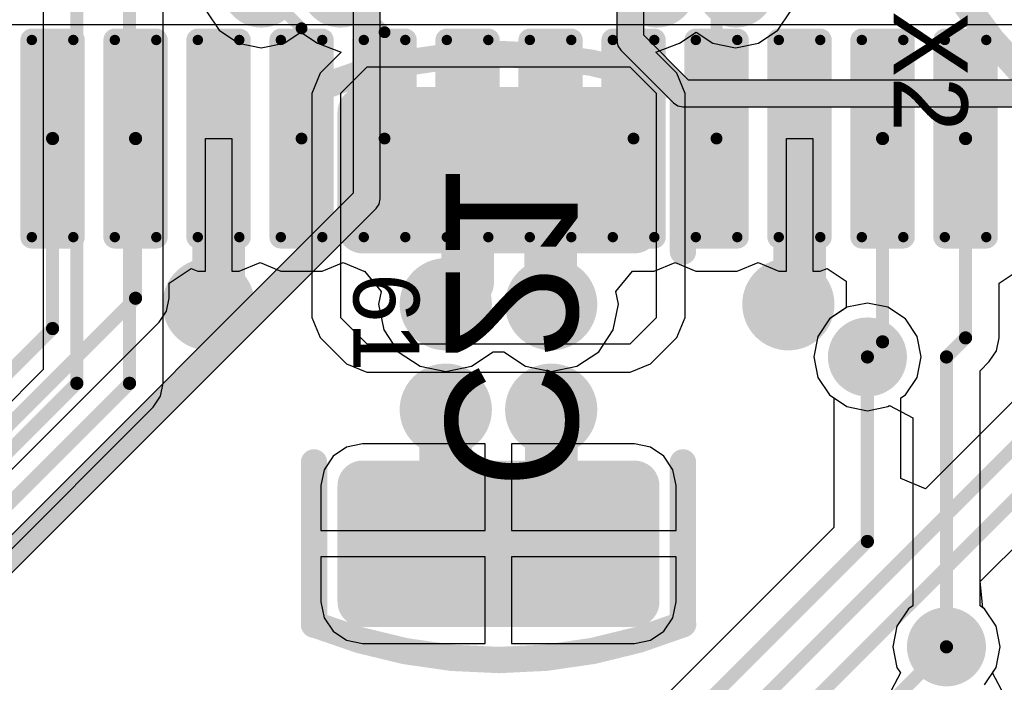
# Model space of a CAD drawing. Header units: millimetres. Extents: x 1.4 to 10.4, y 0 to 10.9.
# Tile 146 of 177: x 7.688 to 8.062, y 4.582 to 4.833. Entities that reach past the tile are written whole.
import ezdxf

# ---------------------------------------------------------------- set-up
doc = ezdxf.new("R2010")
doc.units = ezdxf.units.MM
doc.header["$MEASUREMENT"] = 0
for name, color, linetype in [('BottomLayer', 5, 'Continuous'), ('BottomOverlay', 54, 'Continuous'), ('BottomPaste', 16, 'Continuous'), ('BottomSolder', 6, 'Continuous'), ('DrillDrawing', 1, 'Continuous'), ('DrillGuide', 244, 'Continuous'), ('InternalPlane1', 76, 'Continuous'), ('InternalPlane2', 16, 'Continuous'), ('Mechanical2', 216, 'Continuous'), ('Mechanical32', 56, 'Continuous'), ('MultiLayer', 9, 'Continuous'), ('TopLayer', 1, 'Continuous'), ('TopOverlay', 2, 'Continuous'), ('TopPaste', 8, 'Continuous'), ('TopSolder', 216, 'Continuous')]:
    doc.layers.add(name, color=color, linetype=linetype)

msp = doc.modelspace()

# ---------------------------------------------------------------- linework, layer by layer
at = {"layer": 'BottomLayer'}
for p, q in [((7.74274, 4.695), (7.74274, 4.875)), ((7.69726, 4.84946), (7.69726, 4.70028)), ((7.75904, 4.83632), (7.76396, 4.82896)), ((7.97604, 4.82896), (7.98096, 4.83632)), ((7.76396, 4.82896), (7.77132, 4.82404)), ((7.78868, 4.82404), (7.795, 4.82826)), ((7.795, 4.82826), (7.80132, 4.82404)), ((7.93868, 4.82404), (7.945, 4.82826)), ((7.945, 4.82826), (7.95132, 4.82404)), ((7.96868, 4.82404), (7.97604, 4.82896)), ((7.77132, 4.82404), (7.78, 4.82231)), ((7.78, 4.82231), (7.78868, 4.82404)), ((7.80132, 4.82404), (7.80132, 4.82404)), ((7.80132, 4.82404), (7.80132, 4.82404)), ((7.80132, 4.82404), (7.80132, 4.82404)), ((7.80132, 4.82404), (7.80132, 4.82404)), ((7.80132, 4.82404), (7.80132, 4.82404)), ((7.80132, 4.82404), (7.81033, 4.82064)), ((7.92967, 4.82064), (7.93868, 4.82404)), ((7.93868, 4.82404), (7.93868, 4.82404)), ((7.93868, 4.82404), (7.93868, 4.82404)), ((7.93868, 4.82404), (7.93868, 4.82404)), ((7.93868, 4.82404), (7.93868, 4.82404)), ((7.93868, 4.82404), (7.93868, 4.82404)), ((7.95132, 4.82404), (7.96, 4.82231)), ((7.96, 4.82231), (7.96868, 4.82404)), ((7.81033, 4.82064), (7.80235, 4.81265)), ((7.93765, 4.81265), (7.92967, 4.82064)), ((7.80235, 4.81265), (7.79918, 4.805)), ((7.82, 4.815), (7.81, 4.805)), ((7.92, 4.815), (7.82, 4.815)), ((7.93, 4.805), (7.92, 4.815)), ((7.94082, 4.805), (7.93765, 4.81265)), ((7.93765, 4.81265), (7.93765, 4.81265)), ((7.79918, 4.805), (7.79918, 4.805)), ((7.79918, 4.805), (7.79918, 4.72)), ((7.81, 4.805), (7.81, 4.72)), ((7.93, 4.72), (7.93, 4.805)), ((7.94082, 4.72), (7.94082, 4.805)), ((8.0022, 4.72384), (7.99558, 4.71942)), ((8.01, 4.72539), (8.0022, 4.72384)), ((8.0178, 4.72384), (8.01, 4.72539)), ((8.02442, 4.71942), (8.0178, 4.72384)), ((7.79918, 4.72), (7.80235, 4.71235)), ((7.81, 4.72), (7.82, 4.71)), ((7.92, 4.71), (7.93, 4.72)), ((7.93765, 4.71235), (7.94082, 4.72)), ((7.94082, 4.72), (7.94082, 4.72)), ((7.99558, 4.71942), (7.99116, 4.7128)), ((8.02884, 4.7128), (8.02442, 4.71942)), ((8.09726, 4.72028), (8.03198, 4.65501)), ((7.80235, 4.71235), (7.80235, 4.71235)), ((7.80235, 4.71235), (7.81235, 4.70235)), ((7.92765, 4.70235), (7.93765, 4.71235)), ((7.99116, 4.7128), (7.98961, 4.705)), ((8.03039, 4.705), (8.02884, 4.7128)), ((7.82, 4.71), (7.92, 4.71)), ((7.98961, 4.705), (7.99116, 4.6972)), ((8.02884, 4.6972), (8.03039, 4.705)), ((7.81235, 4.70235), (7.82, 4.69918)), ((7.92, 4.69918), (7.92765, 4.70235)), ((7.92765, 4.70235), (7.92765, 4.70235)), ((7.69726, 4.70028), (7.61663, 4.61965)), ((7.82, 4.69918), (7.82, 4.69918)), ((7.82, 4.69918), (7.92, 4.69918)), ((7.99116, 4.6972), (7.99558, 4.69058)), ((8.02442, 4.69058), (8.02884, 4.6972)), ((7.74177, 4.69012), (7.74274, 4.695)), ((7.74274, 4.695), (7.74275, 4.695)), ((7.74275, 4.695), (7.74274, 4.695)), ((7.74274, 4.695), (7.74274, 4.695)), ((8.05281, 4.61979), (8.12901, 4.69599)), ((7.73901, 4.68599), (7.74177, 4.69012)), ((7.99558, 4.69058), (7.99726, 4.68946)), ((7.99726, 4.68946), (7.99726, 4.64028)), ((8.02274, 4.68946), (8.02442, 4.69058)), ((8.02274, 4.65883), (8.02274, 4.68946)), ((7.64001, 4.58698), (7.73901, 4.68599)), ((7.81237, 4.67079), (7.80724, 4.66736)), ((7.81843, 4.672), (7.81237, 4.67079)), ((7.865, 4.672), (7.81843, 4.672)), ((7.865, 4.63913), (7.865, 4.672)), ((7.92157, 4.672), (7.875, 4.672)), ((7.875, 4.672), (7.875, 4.63913)), ((7.92763, 4.67079), (7.92157, 4.672)), ((7.93276, 4.66736), (7.92763, 4.67079)), ((7.80724, 4.66736), (7.80381, 4.66223)), ((7.93619, 4.66223), (7.93276, 4.66736)), ((7.80381, 4.66223), (7.80261, 4.65618)), ((7.93739, 4.65618), (7.93619, 4.66223)), ((7.80261, 4.65618), (7.80261, 4.63913)), ((7.93739, 4.63913), (7.93739, 4.65618)), ((8.03198, 4.65501), (8.02274, 4.65883)), ((7.80261, 4.63913), (7.865, 4.63913)), ((7.875, 4.63913), (7.93739, 4.63913)), ((7.99726, 4.64028), (7.93472, 4.57774)), ((7.865, 4.62913), (7.80261, 4.62913)), ((7.80261, 4.62913), (7.80261, 4.61209)), ((7.865, 4.59627), (7.865, 4.62913)), ((7.93739, 4.62913), (7.875, 4.62913)), ((7.875, 4.62913), (7.875, 4.59627)), ((7.93739, 4.61209), (7.93739, 4.62913)), ((8.05379, 4.60984), (8.05281, 4.61979)), ((7.80261, 4.61209), (7.80381, 4.60603)), ((7.93619, 4.60603), (7.93739, 4.61209)), ((8.05442, 4.60942), (8.05379, 4.60984)), ((8.05884, 4.6028), (8.05442, 4.60942)), ((7.80381, 4.60603), (7.80724, 4.6009)), ((7.93276, 4.6009), (7.93619, 4.60603)), ((7.80724, 4.6009), (7.81237, 4.59747)), ((7.92763, 4.59747), (7.93276, 4.6009)), ((8.06039, 4.595), (8.05884, 4.6028)), ((7.81237, 4.59747), (7.81843, 4.59627)), ((7.81843, 4.59627), (7.865, 4.59627)), ((7.875, 4.59627), (7.92157, 4.59627)), ((7.92157, 4.59627), (7.92763, 4.59747)), ((8.05884, 4.5872), (8.06039, 4.595)), ((8.05442, 4.58058), (8.05884, 4.5872))]:
    msp.add_line(p, q, dxfattribs=at)
for points, const_width in [([(7.73, 4.695), (7.73, 4.875)], 0.005), ([(7.71, 4.695), (7.71, 4.865)], 0.005), ([(7.95, 4.555), (8.11, 4.715)], 0.005), ([(7.96, 4.545), (8.12, 4.705)], 0.005), ([(8.01, 4.635), (8.01, 4.705)], 0.005), ([(7.6, 4.585), (7.71, 4.695)], 0.005), ([(7.61, 4.575), (7.73, 4.695)], 0.005), ([(7.85, 4.65413), (7.85, 4.685)], 0.02), ([(7.89, 4.65413), (7.89, 4.685)], 0.02), ([(7.85, 4.65413), (7.87, 4.63413)], 0.02), ([(7.87, 4.63413), (7.89, 4.65413)], 0.02), ([(7.94, 4.565), (8.01, 4.635)], 0.005), ([(7.98, 4.535), (8.04, 4.595)], 0.005)]:
    msp.add_lwpolyline(points, dxfattribs=dict(at, const_width=const_width))
for points, const_width in [([(7.81567, 4.79791, 1), (7.82118, 4.79791, 1)], 0.00551), ([(7.91882, 4.79791, 1), (7.92433, 4.79791, 1)], 0.00551), ([(7.81567, 4.75382, 1), (7.82118, 4.75382, 1)], 0.00551), ([(7.91882, 4.75382, 1), (7.92433, 4.75382, 1)], 0.00551), ([(7.7525, 4.725, 1), (7.7675, 4.725, 1)], 0.015), ([(7.8425, 4.725, 1), (7.8575, 4.725, 1)], 0.015), ([(7.8825, 4.725, 1), (7.8975, 4.725, 1)], 0.015), ([(7.9725, 4.725, 1), (7.9875, 4.725, 1)], 0.015), ([(8.005, 4.705, 1), (8.015, 4.705, 1)], 0.01), ([(8.00875, 4.705, 1), (8.01125, 4.705, 1)], 0.0025), ([(7.70875, 4.695, 1), (7.71125, 4.695, 1)], 0.0025), ([(7.70875, 4.695, 1), (7.71125, 4.695, 1)], 0.0025), ([(7.72875, 4.695, 1), (7.73125, 4.695, 1)], 0.0025), ([(7.72875, 4.695, 1), (7.73125, 4.695, 1)], 0.0025), ([(7.8425, 4.685, 1), (7.8575, 4.685, 1)], 0.015), ([(7.8825, 4.685, 1), (7.8975, 4.685, 1)], 0.015), ([(7.845, 4.685, 1), (7.855, 4.685, 1)], 0.01), ([(7.885, 4.685, 1), (7.895, 4.685, 1)], 0.01), ([(7.845, 4.65413, 1), (7.855, 4.65413, 1)], 0.01), ([(7.845, 4.65413, 1), (7.855, 4.65413, 1)], 0.01), ([(7.885, 4.65413, 1), (7.895, 4.65413, 1)], 0.01), ([(7.885, 4.65413, 1), (7.895, 4.65413, 1)], 0.01), ([(7.81567, 4.65618, 1), (7.82118, 4.65618, 1)], 0.00551), ([(7.91882, 4.65618, 1), (7.92433, 4.65618, 1)], 0.00551), ([(7.865, 4.63413, 1), (7.875, 4.63413, 1)], 0.01), ([(7.865, 4.63413, 1), (7.875, 4.63413, 1)], 0.01), ([(8.00875, 4.635, 1), (8.01125, 4.635, 1)], 0.0025), ([(8.00875, 4.635, 1), (8.01125, 4.635, 1)], 0.0025), ([(7.81567, 4.61209, 1), (7.82118, 4.61209, 1)], 0.00551), ([(7.91882, 4.61209, 1), (7.92433, 4.61209, 1)], 0.00551), ([(8.035, 4.595, 1), (8.045, 4.595, 1)], 0.01), ([(8.03875, 4.595, 1), (8.04125, 4.595, 1)], 0.0025)]:
    msp.add_lwpolyline(points, format="xyb", close=True, dxfattribs=dict(at, const_width=const_width))
for points in [[(7.81843, 4.80343), (7.81843, 4.74831), (7.92157, 4.80343), (7.92157, 4.74831)], [(7.81291, 4.79791), (7.81291, 4.75382), (7.92709, 4.79791), (7.92709, 4.75382)], [(7.81843, 4.66169), (7.81843, 4.60657), (7.92157, 4.66169), (7.92157, 4.60657)], [(7.81291, 4.65618), (7.81291, 4.61209), (7.92709, 4.65618), (7.92709, 4.61209)]]:
    msp.add_solid(points, dxfattribs=at)
at = {"layer": 'BottomOverlay'}
for points, const_width in [([(8.47622, 4.975, 1), (8.00378, 4.975, 1)], 0.01), ([(7.79743, 4.80642, 1), (7.80243, 4.80642, 1)], 0.005), ([(7.7975, 4.80624, 1), (7.8025, 4.80624, 1)], 0.005), ([(7.93714, 4.80659, 1), (7.94214, 4.80659, 1)], 0.005), ([(7.9375, 4.80659, 1), (7.9425, 4.80659, 1)], 0.005), ([(7.7975, 4.745, 1), (7.8025, 4.745, 1)], 0.005), ([(7.9375, 4.745, 1), (7.9425, 4.745, 1)], 0.005), ([(7.7975, 4.665, 1), (7.8025, 4.665, 1)], 0.005), ([(7.9375, 4.665, 1), (7.9425, 4.665, 1)], 0.005), ([(7.7975, 4.60341, 1), (7.8025, 4.60341, 1)], 0.005), ([(7.79786, 4.60341, 1), (7.80286, 4.60341, 1)], 0.005), ([(7.9375, 4.60376, 1), (7.9425, 4.60376, 1)], 0.005), ([(7.93757, 4.60358, 1), (7.94257, 4.60358, 1)], 0.005)]:
    msp.add_lwpolyline(points, format="xyb", close=True, dxfattribs=dict(at, const_width=const_width))
at = {"layer": 'BottomOverlay', "const_width": 0.01}
for points in [[(7.79993, 4.80642, -0.193223), (7.93964, 4.80659)], [(7.94007, 4.60358, -0.193223), (7.80036, 4.60341)]]:
    msp.add_lwpolyline(points, format="xyb", dxfattribs=at)
for points in [[(7.8, 4.745), (7.8, 4.80624)], [(7.94, 4.745), (7.94, 4.80659)], [(7.8, 4.60341), (7.8, 4.665)], [(7.94, 4.60376), (7.94, 4.665)]]:
    msp.add_lwpolyline(points, dxfattribs=at)
at = {"layer": 'BottomPaste', "const_width": 0.00551}
for points in [[(7.81567, 4.79791, 1), (7.82118, 4.79791, 1)], [(7.91882, 4.79791, 1), (7.92433, 4.79791, 1)], [(7.81567, 4.75382, 1), (7.82118, 4.75382, 1)], [(7.91882, 4.75382, 1), (7.92433, 4.75382, 1)], [(7.81567, 4.65618, 1), (7.82118, 4.65618, 1)], [(7.91882, 4.65618, 1), (7.92433, 4.65618, 1)], [(7.81567, 4.61209, 1), (7.82118, 4.61209, 1)], [(7.91882, 4.61209, 1), (7.92433, 4.61209, 1)]]:
    msp.add_lwpolyline(points, format="xyb", close=True, dxfattribs=at)
at = {"layer": 'BottomPaste'}
for points in [[(7.81843, 4.80343), (7.81843, 4.74831), (7.92157, 4.80343), (7.92157, 4.74831)], [(7.81291, 4.79791), (7.81291, 4.75382), (7.92709, 4.79791), (7.92709, 4.75382)], [(7.81843, 4.66169), (7.81843, 4.60657), (7.92157, 4.66169), (7.92157, 4.60657)], [(7.81291, 4.65618), (7.81291, 4.61209), (7.92709, 4.65618), (7.92709, 4.61209)]]:
    msp.add_solid(points, dxfattribs=at)
at = {"layer": 'BottomSolder', "const_width": 0.00951}
for points in [[(7.81367, 4.79791, 1), (7.82318, 4.79791, 1)], [(7.91682, 4.79791, 1), (7.92633, 4.79791, 1)], [(7.81367, 4.75382, 1), (7.82318, 4.75382, 1)], [(7.91682, 4.75382, 1), (7.92633, 4.75382, 1)], [(7.81367, 4.65618, 1), (7.82318, 4.65618, 1)], [(7.91682, 4.65618, 1), (7.92633, 4.65618, 1)], [(7.81367, 4.61209, 1), (7.82318, 4.61209, 1)], [(7.91682, 4.61209, 1), (7.92633, 4.61209, 1)]]:
    msp.add_lwpolyline(points, format="xyb", close=True, dxfattribs=at)
at = {"layer": 'BottomSolder'}
for points in [[(7.81843, 4.80743), (7.81843, 4.74431), (7.92157, 4.80743), (7.92157, 4.74431)], [(7.80891, 4.79791), (7.80891, 4.75382), (7.93109, 4.79791), (7.93109, 4.75382)], [(7.81843, 4.66569), (7.81843, 4.60257), (7.92157, 4.66569), (7.92157, 4.60257)], [(7.80891, 4.65618), (7.80891, 4.61209), (7.93109, 4.65618), (7.93109, 4.61209)]]:
    msp.add_solid(points, dxfattribs=at)
at = {"layer": 'DrillDrawing'}
for points, const_width in [([(7.75625, 4.725, 1), (7.76375, 4.725, 1)], 0.0075), ([(7.84625, 4.725, 1), (7.85375, 4.725, 1)], 0.0075), ([(7.88625, 4.725, 1), (7.89375, 4.725, 1)], 0.0075), ([(7.97625, 4.725, 1), (7.98375, 4.725, 1)], 0.0075), ([(8.0075, 4.705, 1), (8.0125, 4.705, 1)], 0.005), ([(7.84625, 4.685, 1), (7.85375, 4.685, 1)], 0.0075), ([(7.88625, 4.685, 1), (7.89375, 4.685, 1)], 0.0075), ([(8.0375, 4.595, 1), (8.0425, 4.595, 1)], 0.005)]:
    msp.add_lwpolyline(points, format="xyb", close=True, dxfattribs=dict(at, const_width=const_width))
at = {"layer": 'DrillGuide'}
for points, const_width in [([(7.75625, 4.725, 1), (7.76375, 4.725, 1)], 0.0075), ([(7.84625, 4.725, 1), (7.85375, 4.725, 1)], 0.0075), ([(7.88625, 4.725, 1), (7.89375, 4.725, 1)], 0.0075), ([(7.97625, 4.725, 1), (7.98375, 4.725, 1)], 0.0075), ([(8.0075, 4.705, 1), (8.0125, 4.705, 1)], 0.005), ([(7.84625, 4.685, 1), (7.85375, 4.685, 1)], 0.0075), ([(7.88625, 4.685, 1), (7.89375, 4.685, 1)], 0.0075), ([(8.0375, 4.595, 1), (8.0425, 4.595, 1)], 0.005)]:
    msp.add_lwpolyline(points, format="xyb", close=True, dxfattribs=dict(at, const_width=const_width))
at = {"layer": 'InternalPlane1'}
for points, const_width in [([(7.7725, 4.845, 1), (7.7875, 4.845, 1)], 0.015), ([(7.8025, 4.845, 1), (7.8175, 4.845, 1)], 0.015), ([(7.9225, 4.845, 1), (7.9375, 4.845, 1)], 0.015), ([(7.9525, 4.845, 1), (7.9675, 4.845, 1)], 0.015), ([(7.84125, 4.725, 1), (7.85875, 4.725, 1)], 0.0175), ([(7.88125, 4.725, 1), (7.89875, 4.725, 1)], 0.0175), ([(8.0025, 4.705, 1), (8.0175, 4.705, 1)], 0.015), ([(8.0325, 4.595, 1), (8.0475, 4.595, 1)], 0.015)]:
    msp.add_lwpolyline(points, format="xyb", close=True, dxfattribs=dict(at, const_width=const_width))
at = {"layer": 'InternalPlane2'}
for p, q in [((7.8149, 4.995), (7.8149, 4.76711)), ((7.8251, 4.765), (7.8251, 4.99289)), ((7.9149, 4.99289), (7.9149, 4.825)), ((7.9251, 4.82711), (7.9251, 4.995)), ((7.9149, 4.825), (7.91529, 4.82305)), ((7.94211, 4.8101), (7.9251, 4.82711)), ((7.91529, 4.82305), (7.9164, 4.8214)), ((7.9164, 4.8214), (7.9364, 4.8014)), ((8.43789, 4.8101), (7.94211, 4.8101)), ((7.9364, 4.8014), (7.93805, 4.80029)), ((7.93805, 4.80029), (7.94, 4.7999)), ((7.94, 4.7999), (8.44, 4.7999)), ((7.8149, 4.76711), (7.57789, 4.5301)), ((7.82471, 4.76305), (7.8251, 4.765)), ((7.5836, 4.5214), (7.8236, 4.7614)), ((7.8236, 4.7614), (7.82471, 4.76305))]:
    msp.add_line(p, q, dxfattribs=at)
at = {"layer": 'InternalPlane2', "const_width": 0.01}
for points in [[(7.82, 4.765), (7.82, 4.995)], [(7.92, 4.825), (7.92, 4.995)], [(7.92, 4.825), (7.94, 4.805)], [(7.94, 4.805), (8.44, 4.805)], [(7.58, 4.525), (7.82, 4.765)]]:
    msp.add_lwpolyline(points, dxfattribs=at)
at = {"layer": 'InternalPlane2'}
for points, const_width in [([(7.7725, 4.845, 1), (7.7875, 4.845, 1)], 0.015), ([(7.8025, 4.845, 1), (7.8175, 4.845, 1)], 0.015), ([(7.9225, 4.845, 1), (7.9375, 4.845, 1)], 0.015), ([(7.9525, 4.845, 1), (7.9675, 4.845, 1)], 0.015), ([(7.9175, 4.825, 1), (7.9225, 4.825, 1)], 0.005), ([(7.9175, 4.825, 1), (7.9225, 4.825, 1)], 0.005), ([(7.9375, 4.805, 1), (7.9425, 4.805, 1)], 0.005), ([(7.9375, 4.805, 1), (7.9425, 4.805, 1)], 0.005), ([(7.8175, 4.765, 1), (7.8225, 4.765, 1)], 0.005), ([(7.8175, 4.765, 1), (7.8225, 4.765, 1)], 0.005), ([(7.75125, 4.725, 1), (7.76875, 4.725, 1)], 0.0175), ([(7.97125, 4.725, 1), (7.98875, 4.725, 1)], 0.0175), ([(8.0025, 4.705, 1), (8.0175, 4.705, 1)], 0.015), ([(7.84125, 4.685, 1), (7.85875, 4.685, 1)], 0.0175), ([(7.88125, 4.685, 1), (7.89875, 4.685, 1)], 0.0175), ([(8.0325, 4.595, 1), (8.0475, 4.595, 1)], 0.015)]:
    msp.add_lwpolyline(points, format="xyb", close=True, dxfattribs=dict(at, const_width=const_width))
at = {"layer": 'MultiLayer'}
for points, const_width in [([(7.7525, 4.725, 1), (7.7675, 4.725, 1)], 0.015), ([(7.8425, 4.725, 1), (7.8575, 4.725, 1)], 0.015), ([(7.8825, 4.725, 1), (7.8975, 4.725, 1)], 0.015), ([(7.9725, 4.725, 1), (7.9875, 4.725, 1)], 0.015), ([(8.005, 4.705, 1), (8.015, 4.705, 1)], 0.01), ([(7.8425, 4.685, 1), (7.8575, 4.685, 1)], 0.015), ([(7.8825, 4.685, 1), (7.8975, 4.685, 1)], 0.015), ([(8.035, 4.595, 1), (8.045, 4.595, 1)], 0.01)]:
    msp.add_lwpolyline(points, format="xyb", close=True, dxfattribs=dict(at, const_width=const_width))
at = {"layer": 'TopLayer'}
for p, q in [((7.75878, 4.73753), (7.75878, 4.78789)), ((7.75878, 4.78789), (7.76878, 4.78789)), ((7.76878, 4.78789), (7.76878, 4.73753)), ((7.97925, 4.73753), (7.97925, 4.78789)), ((7.97925, 4.78789), (7.98925, 4.78789)), ((7.98925, 4.78789), (7.98925, 4.73753)), ((7.74503, 4.73304), (7.75334, 4.73859)), ((7.75334, 4.73859), (7.75591, 4.73753)), ((7.77165, 4.73753), (7.77953, 4.74079)), ((7.77953, 4.74079), (7.7874, 4.73753)), ((7.80315, 4.73753), (7.81102, 4.74079)), ((7.81102, 4.74079), (7.8189, 4.73753)), ((7.92913, 4.73753), (7.93701, 4.74079)), ((7.93701, 4.74079), (7.94488, 4.73753)), ((7.96063, 4.73753), (7.9685, 4.74079)), ((7.9685, 4.74079), (7.97638, 4.73753)), ((7.99213, 4.73753), (7.99469, 4.73859)), ((7.99469, 4.73859), (8.002, 4.73371)), ((8.05999, 4.73304), (8.0683, 4.73859)), ((7.75591, 4.73753), (7.75878, 4.73753)), ((7.76878, 4.73753), (7.77165, 4.73753)), ((7.7874, 4.73753), (7.80315, 4.73753)), ((7.8189, 4.73753), (7.81912, 4.73753)), ((7.81912, 4.73753), (7.82546, 4.7298)), ((7.91454, 4.7298), (7.92088, 4.73753)), ((7.92088, 4.73753), (7.92913, 4.73753)), ((7.94488, 4.73753), (7.96063, 4.73753)), ((7.97638, 4.73753), (7.97925, 4.73753)), ((7.98925, 4.73753), (7.99213, 4.73753)), ((7.74503, 4.72728), (7.74503, 4.73304)), ((8.002, 4.73371), (8.002, 4.72371)), ((8.05999, 4.71224), (8.05999, 4.73304)), ((7.74406, 4.72241), (7.74503, 4.72728)), ((7.74503, 4.72728), (7.74503, 4.72728)), ((7.74503, 4.72728), (7.74503, 4.72728)), ((7.74503, 4.72728), (7.74503, 4.72728)), ((7.82546, 4.7298), (7.82451, 4.725)), ((7.91549, 4.725), (7.91454, 4.7298)), ((7.82451, 4.725), (7.82645, 4.71525)), ((7.91355, 4.71525), (7.91549, 4.725)), ((8.002, 4.72371), (7.99558, 4.71942)), ((7.7413, 4.71827), (7.74406, 4.72241)), ((7.99558, 4.71942), (7.99116, 4.7128)), ((7.66001, 4.63699), (7.7413, 4.71827)), ((7.82645, 4.71525), (7.83198, 4.70698)), ((7.90802, 4.70698), (7.91355, 4.71525)), ((7.99116, 4.7128), (7.98961, 4.705)), ((8.05902, 4.70737), (8.05999, 4.71224)), ((7.83198, 4.70698), (7.84025, 4.70145)), ((7.85975, 4.70145), (7.86802, 4.70698)), ((7.86802, 4.70698), (7.87198, 4.70698)), ((7.87198, 4.70698), (7.88025, 4.70145)), ((7.89975, 4.70145), (7.90802, 4.70698)), ((7.98961, 4.705), (7.99116, 4.6972)), ((8.05626, 4.70323), (8.05902, 4.70737)), ((7.84025, 4.70145), (7.85, 4.69951)), ((7.85, 4.69951), (7.85975, 4.70145)), ((7.88025, 4.70145), (7.89, 4.69951)), ((7.89, 4.69951), (7.89975, 4.70145)), ((8.05274, 4.69972), (8.05626, 4.70323)), ((7.99116, 4.6972), (7.99558, 4.69058)), ((8.05274, 4.61054), (8.05274, 4.69972)), ((7.99558, 4.69058), (8.0022, 4.68616)), ((8.0022, 4.68616), (8.01, 4.68461)), ((8.01, 4.68461), (8.0178, 4.68616)), ((8.0178, 4.68616), (8.01844, 4.68658)), ((8.01844, 4.68658), (8.02726, 4.68187)), ((8.02726, 4.68187), (8.02726, 4.61054)), ((8.02558, 4.60942), (8.02116, 4.6028)), ((8.02726, 4.61054), (8.02558, 4.60942)), ((8.05442, 4.60942), (8.05274, 4.61054)), ((8.05884, 4.6028), (8.05442, 4.60942)), ((8.02116, 4.6028), (8.01961, 4.595)), ((8.06039, 4.595), (8.05884, 4.6028)), ((8.01961, 4.595), (8.02116, 4.5872)), ((8.05884, 4.5872), (8.06039, 4.595)), ((8.02254, 4.58514), (8.01782, 4.57632)), ((8.02116, 4.5872), (8.02254, 4.58514)), ((8.05746, 4.58514), (8.05884, 4.5872)), ((8.06218, 4.57632), (8.05746, 4.58514))]:
    msp.add_line(p, q, dxfattribs=at)
for points, const_width in [([(7.78, 4.845), (7.79528, 4.82972)], 0.0045), ([(7.81, 4.845), (7.82677, 4.82823)], 0.0045), ([(7.95276, 4.78789), (7.95276, 4.83776)], 0.0045), ([(7.92126, 4.78789), (7.92126, 4.83626)], 0.0045), ([(7.79528, 4.78789), (7.79528, 4.82972)], 0.0045), ([(7.82677, 4.78789), (7.82677, 4.82823)], 0.0045), ([(7.76378, 4.72878), (7.76378, 4.78789)], 0.02), ([(7.85827, 4.73327), (7.85827, 4.78789)], 0.02), ([(7.88976, 4.72524), (7.88976, 4.78789)], 0.02), ([(7.98425, 4.72925), (7.98425, 4.78789)], 0.02), ([(7.70079, 4.71579), (7.70079, 4.78789)], 0.005), ([(7.73228, 4.72728), (7.73228, 4.78789)], 0.005), ([(8.01575, 4.71075), (8.01575, 4.78789)], 0.005), ([(8.04724, 4.71224), (8.04724, 4.78789)], 0.005), ([(7.85, 4.725), (7.85827, 4.73327)], 0.02), ([(7.76, 4.725), (7.76378, 4.72878)], 0.02), ([(7.98, 4.725), (7.98425, 4.72925)], 0.02), ([(7.88976, 4.72524), (7.89, 4.725)], 0.02), ([(7.651, 4.646), (7.73228, 4.72728)], 0.005), ([(7.64, 4.655), (7.70079, 4.71579)], 0.005), ([(8.01, 4.705), (8.01575, 4.71075)], 0.005), ([(8.04, 4.705), (8.04724, 4.71224)], 0.005), ([(8.04, 4.595), (8.04, 4.705)], 0.005)]:
    msp.add_lwpolyline(points, dxfattribs=dict(at, const_width=const_width))
for points, const_width in [([(7.79415, 4.82972, 1), (7.7964, 4.82972, 1)], 0.00225), ([(7.79415, 4.82972, 1), (7.7964, 4.82972, 1)], 0.00225), ([(7.82565, 4.82823, 1), (7.8279, 4.82823, 1)], 0.00225), ([(7.82565, 4.82823, 1), (7.8279, 4.82823, 1)], 0.00225), ([(7.69193, 4.82529, 1), (7.6939, 4.82529, 1)], 0.00197), ([(7.70768, 4.82529, 1), (7.70965, 4.82529, 1)], 0.00197), ([(7.72343, 4.82529, 1), (7.72539, 4.82529, 1)], 0.00197), ([(7.73917, 4.82529, 1), (7.74114, 4.82529, 1)], 0.00197), ([(7.75492, 4.82529, 1), (7.75689, 4.82529, 1)], 0.00197), ([(7.77067, 4.82529, 1), (7.77264, 4.82529, 1)], 0.00197), ([(7.78642, 4.82529, 1), (7.78839, 4.82529, 1)], 0.00197), ([(7.80217, 4.82529, 1), (7.80413, 4.82529, 1)], 0.00197), ([(7.81791, 4.82529, 1), (7.81988, 4.82529, 1)], 0.00197), ([(7.83366, 4.82529, 1), (7.83563, 4.82529, 1)], 0.00197), ([(7.84941, 4.82529, 1), (7.85138, 4.82529, 1)], 0.00197), ([(7.86516, 4.82529, 1), (7.86713, 4.82529, 1)], 0.00197), ([(7.88091, 4.82529, 1), (7.88287, 4.82529, 1)], 0.00197), ([(7.89665, 4.82529, 1), (7.89862, 4.82529, 1)], 0.00197), ([(7.9124, 4.82529, 1), (7.91437, 4.82529, 1)], 0.00197), ([(7.92815, 4.82529, 1), (7.93012, 4.82529, 1)], 0.00197), ([(7.9439, 4.82529, 1), (7.94587, 4.82529, 1)], 0.00197), ([(7.95965, 4.82529, 1), (7.96161, 4.82529, 1)], 0.00197), ([(7.97539, 4.82529, 1), (7.97736, 4.82529, 1)], 0.00197), ([(7.99114, 4.82529, 1), (7.99311, 4.82529, 1)], 0.00197), ([(8.00689, 4.82529, 1), (8.00886, 4.82529, 1)], 0.00197), ([(8.02264, 4.82529, 1), (8.02461, 4.82529, 1)], 0.00197), ([(8.03839, 4.82529, 1), (8.04035, 4.82529, 1)], 0.00197), ([(8.05413, 4.82529, 1), (8.0561, 4.82529, 1)], 0.00197), ([(7.75878, 4.78789, 1), (7.76878, 4.78789, 1)], 0.01), ([(7.85327, 4.78789, 1), (7.86327, 4.78789, 1)], 0.01), ([(7.88476, 4.78789, 1), (7.89476, 4.78789, 1)], 0.01), ([(7.97925, 4.78789, 1), (7.98925, 4.78789, 1)], 0.01), ([(7.69954, 4.78789, 1), (7.70204, 4.78789, 1)], 0.0025), ([(7.73103, 4.78789, 1), (7.73353, 4.78789, 1)], 0.0025), ([(7.79415, 4.78789, 1), (7.7964, 4.78789, 1)], 0.00225), ([(7.82565, 4.78789, 1), (7.8279, 4.78789, 1)], 0.00225), ([(7.92013, 4.78789, 1), (7.92238, 4.78789, 1)], 0.00225), ([(7.95163, 4.78789, 1), (7.95388, 4.78789, 1)], 0.00225), ([(8.0145, 4.78789, 1), (8.017, 4.78789, 1)], 0.0025), ([(8.04599, 4.78789, 1), (8.04849, 4.78789, 1)], 0.0025), ([(7.69193, 4.75048, 1), (7.6939, 4.75048, 1)], 0.00197), ([(7.70768, 4.75048, 1), (7.70965, 4.75048, 1)], 0.00197), ([(7.72343, 4.75048, 1), (7.72539, 4.75048, 1)], 0.00197), ([(7.73917, 4.75048, 1), (7.74114, 4.75048, 1)], 0.00197), ([(7.75492, 4.75048, 1), (7.75689, 4.75048, 1)], 0.00197), ([(7.77067, 4.75048, 1), (7.77264, 4.75048, 1)], 0.00197), ([(7.78642, 4.75048, 1), (7.78839, 4.75048, 1)], 0.00197), ([(7.80217, 4.75048, 1), (7.80413, 4.75048, 1)], 0.00197), ([(7.81791, 4.75048, 1), (7.81988, 4.75048, 1)], 0.00197), ([(7.83366, 4.75048, 1), (7.83563, 4.75048, 1)], 0.00197), ([(7.84941, 4.75048, 1), (7.85138, 4.75048, 1)], 0.00197), ([(7.86516, 4.75048, 1), (7.86713, 4.75048, 1)], 0.00197), ([(7.88091, 4.75048, 1), (7.88287, 4.75048, 1)], 0.00197), ([(7.89665, 4.75048, 1), (7.89862, 4.75048, 1)], 0.00197), ([(7.9124, 4.75048, 1), (7.91437, 4.75048, 1)], 0.00197), ([(7.92815, 4.75048, 1), (7.93012, 4.75048, 1)], 0.00197), ([(7.9439, 4.75048, 1), (7.94587, 4.75048, 1)], 0.00197), ([(7.95965, 4.75048, 1), (7.96161, 4.75048, 1)], 0.00197), ([(7.97539, 4.75048, 1), (7.97736, 4.75048, 1)], 0.00197), ([(7.99114, 4.75048, 1), (7.99311, 4.75048, 1)], 0.00197), ([(8.00689, 4.75048, 1), (8.00886, 4.75048, 1)], 0.00197), ([(8.02264, 4.75048, 1), (8.02461, 4.75048, 1)], 0.00197), ([(8.03839, 4.75048, 1), (8.04035, 4.75048, 1)], 0.00197), ([(8.05413, 4.75048, 1), (8.0561, 4.75048, 1)], 0.00197), ([(7.85327, 4.73327, 1), (7.86327, 4.73327, 1)], 0.01), ([(7.85327, 4.73327, 1), (7.86327, 4.73327, 1)], 0.01), ([(7.7525, 4.725, 1), (7.7675, 4.725, 1)], 0.015), ([(7.75878, 4.72878, 1), (7.76878, 4.72878, 1)], 0.01), ([(7.75878, 4.72878, 1), (7.76878, 4.72878, 1)], 0.01), ([(7.8425, 4.725, 1), (7.8575, 4.725, 1)], 0.015), ([(7.8825, 4.725, 1), (7.8975, 4.725, 1)], 0.015), ([(7.9725, 4.725, 1), (7.9875, 4.725, 1)], 0.015), ([(7.97925, 4.72925, 1), (7.98925, 4.72925, 1)], 0.01), ([(7.97925, 4.72925, 1), (7.98925, 4.72925, 1)], 0.01), ([(7.755, 4.725, 1), (7.765, 4.725, 1)], 0.01), ([(7.845, 4.725, 1), (7.855, 4.725, 1)], 0.01), ([(7.88476, 4.72524, 1), (7.89476, 4.72524, 1)], 0.01), ([(7.88476, 4.72524, 1), (7.89476, 4.72524, 1)], 0.01), ([(7.885, 4.725, 1), (7.895, 4.725, 1)], 0.01), ([(7.975, 4.725, 1), (7.985, 4.725, 1)], 0.01), ([(7.73103, 4.72728, 1), (7.73353, 4.72728, 1)], 0.0025), ([(7.73103, 4.72728, 1), (7.73353, 4.72728, 1)], 0.0025), ([(7.69954, 4.71579, 1), (7.70204, 4.71579, 1)], 0.0025), ([(7.69954, 4.71579, 1), (7.70204, 4.71579, 1)], 0.0025), ([(8.005, 4.705, 1), (8.015, 4.705, 1)], 0.01), ([(8.0145, 4.71075, 1), (8.017, 4.71075, 1)], 0.0025), ([(8.0145, 4.71075, 1), (8.017, 4.71075, 1)], 0.0025), ([(8.04599, 4.71224, 1), (8.04849, 4.71224, 1)], 0.0025), ([(8.04599, 4.71224, 1), (8.04849, 4.71224, 1)], 0.0025), ([(8.00875, 4.705, 1), (8.01125, 4.705, 1)], 0.0025), ([(8.03875, 4.705, 1), (8.04125, 4.705, 1)], 0.0025), ([(8.03875, 4.705, 1), (8.04125, 4.705, 1)], 0.0025), ([(7.8425, 4.685, 1), (7.8575, 4.685, 1)], 0.015), ([(7.8825, 4.685, 1), (7.8975, 4.685, 1)], 0.015), ([(8.035, 4.595, 1), (8.045, 4.595, 1)], 0.01), ([(8.03875, 4.595, 1), (8.04125, 4.595, 1)], 0.0025)]:
    msp.add_lwpolyline(points, format="xyb", close=True, dxfattribs=dict(at, const_width=const_width))
for points in [[(7.69094, 4.75048), (7.71063, 4.75048), (7.69094, 4.82529), (7.71063, 4.82529)], [(7.69291, 4.74852), (7.70866, 4.74852), (7.69291, 4.82726), (7.70866, 4.82726)], [(7.72244, 4.75048), (7.74213, 4.75048), (7.72244, 4.82529), (7.74213, 4.82529)], [(7.72441, 4.74852), (7.74016, 4.74852), (7.72441, 4.82726), (7.74016, 4.82726)], [(7.75394, 4.75048), (7.77362, 4.75048), (7.75394, 4.82529), (7.77362, 4.82529)], [(7.75591, 4.74852), (7.77165, 4.74852), (7.75591, 4.82726), (7.77165, 4.82726)], [(7.78543, 4.75048), (7.80512, 4.75048), (7.78543, 4.82529), (7.80512, 4.82529)], [(7.7874, 4.74852), (7.80315, 4.74852), (7.7874, 4.82726), (7.80315, 4.82726)], [(7.81693, 4.75048), (7.83661, 4.75048), (7.81693, 4.82529), (7.83661, 4.82529)], [(7.8189, 4.74852), (7.83465, 4.74852), (7.8189, 4.82726), (7.83465, 4.82726)], [(7.84843, 4.75048), (7.86811, 4.75048), (7.84843, 4.82529), (7.86811, 4.82529)], [(7.85039, 4.74852), (7.86614, 4.74852), (7.85039, 4.82726), (7.86614, 4.82726)], [(7.87992, 4.75048), (7.89961, 4.75048), (7.87992, 4.82529), (7.89961, 4.82529)], [(7.88189, 4.74852), (7.89764, 4.74852), (7.88189, 4.82726), (7.89764, 4.82726)], [(7.91142, 4.75048), (7.9311, 4.75048), (7.91142, 4.82529), (7.9311, 4.82529)], [(7.91339, 4.74852), (7.92913, 4.74852), (7.91339, 4.82726), (7.92913, 4.82726)], [(7.94291, 4.75048), (7.9626, 4.75048), (7.94291, 4.82529), (7.9626, 4.82529)], [(7.94488, 4.74852), (7.96063, 4.74852), (7.94488, 4.82726), (7.96063, 4.82726)], [(7.97441, 4.75048), (7.99409, 4.75048), (7.97441, 4.82529), (7.99409, 4.82529)], [(7.97638, 4.74852), (7.99213, 4.74852), (7.97638, 4.82726), (7.99213, 4.82726)], [(8.00591, 4.75048), (8.02559, 4.75048), (8.00591, 4.82529), (8.02559, 4.82529)], [(8.00787, 4.74852), (8.02362, 4.74852), (8.00787, 4.82726), (8.02362, 4.82726)], [(8.0374, 4.75048), (8.05709, 4.75048), (8.0374, 4.82529), (8.05709, 4.82529)], [(8.03937, 4.74852), (8.05512, 4.74852), (8.03937, 4.82726), (8.05512, 4.82726)]]:
    msp.add_solid(points, dxfattribs=at)
at = {"layer": 'TopOverlay'}
msp.add_line((7.20866, 4.83119), (8.79134, 4.83119), dxfattribs=at)
at = {"layer": 'TopOverlay', "const_width": 0.00394}
for points in [[(7.98228, 4.7367, 1), (7.98622, 4.7367, 1)], [(7.98228, 4.72489, 1), (7.98622, 4.72489, 1)]]:
    msp.add_lwpolyline(points, format="xyb", close=True, dxfattribs=at)
at = {"layer": 'TopOverlay', "const_width": 0.00787}
msp.add_lwpolyline([(7.98425, 4.72489), (7.98425, 4.7367)], dxfattribs=at)
at = {"layer": 'TopPaste', "const_width": 0.00197}
for points in [[(7.69193, 4.82529, 1), (7.6939, 4.82529, 1)], [(7.70768, 4.82529, 1), (7.70965, 4.82529, 1)], [(7.72343, 4.82529, 1), (7.72539, 4.82529, 1)], [(7.73917, 4.82529, 1), (7.74114, 4.82529, 1)], [(7.75492, 4.82529, 1), (7.75689, 4.82529, 1)], [(7.77067, 4.82529, 1), (7.77264, 4.82529, 1)], [(7.78642, 4.82529, 1), (7.78839, 4.82529, 1)], [(7.80217, 4.82529, 1), (7.80413, 4.82529, 1)], [(7.81791, 4.82529, 1), (7.81988, 4.82529, 1)], [(7.83366, 4.82529, 1), (7.83563, 4.82529, 1)], [(7.84941, 4.82529, 1), (7.85138, 4.82529, 1)], [(7.86516, 4.82529, 1), (7.86713, 4.82529, 1)], [(7.88091, 4.82529, 1), (7.88287, 4.82529, 1)], [(7.89665, 4.82529, 1), (7.89862, 4.82529, 1)], [(7.9124, 4.82529, 1), (7.91437, 4.82529, 1)], [(7.92815, 4.82529, 1), (7.93012, 4.82529, 1)], [(7.9439, 4.82529, 1), (7.94587, 4.82529, 1)], [(7.95965, 4.82529, 1), (7.96161, 4.82529, 1)], [(7.97539, 4.82529, 1), (7.97736, 4.82529, 1)], [(7.99114, 4.82529, 1), (7.99311, 4.82529, 1)], [(8.00689, 4.82529, 1), (8.00886, 4.82529, 1)], [(8.02264, 4.82529, 1), (8.02461, 4.82529, 1)], [(8.03839, 4.82529, 1), (8.04035, 4.82529, 1)], [(8.05413, 4.82529, 1), (8.0561, 4.82529, 1)], [(7.69193, 4.75048, 1), (7.6939, 4.75048, 1)], [(7.70768, 4.75048, 1), (7.70965, 4.75048, 1)], [(7.72343, 4.75048, 1), (7.72539, 4.75048, 1)], [(7.73917, 4.75048, 1), (7.74114, 4.75048, 1)], [(7.75492, 4.75048, 1), (7.75689, 4.75048, 1)], [(7.77067, 4.75048, 1), (7.77264, 4.75048, 1)], [(7.78642, 4.75048, 1), (7.78839, 4.75048, 1)], [(7.80217, 4.75048, 1), (7.80413, 4.75048, 1)], [(7.81791, 4.75048, 1), (7.81988, 4.75048, 1)], [(7.83366, 4.75048, 1), (7.83563, 4.75048, 1)], [(7.84941, 4.75048, 1), (7.85138, 4.75048, 1)], [(7.86516, 4.75048, 1), (7.86713, 4.75048, 1)], [(7.88091, 4.75048, 1), (7.88287, 4.75048, 1)], [(7.89665, 4.75048, 1), (7.89862, 4.75048, 1)], [(7.9124, 4.75048, 1), (7.91437, 4.75048, 1)], [(7.92815, 4.75048, 1), (7.93012, 4.75048, 1)], [(7.9439, 4.75048, 1), (7.94587, 4.75048, 1)], [(7.95965, 4.75048, 1), (7.96161, 4.75048, 1)], [(7.97539, 4.75048, 1), (7.97736, 4.75048, 1)], [(7.99114, 4.75048, 1), (7.99311, 4.75048, 1)], [(8.00689, 4.75048, 1), (8.00886, 4.75048, 1)], [(8.02264, 4.75048, 1), (8.02461, 4.75048, 1)], [(8.03839, 4.75048, 1), (8.04035, 4.75048, 1)], [(8.05413, 4.75048, 1), (8.0561, 4.75048, 1)]]:
    msp.add_lwpolyline(points, format="xyb", close=True, dxfattribs=at)
at = {"layer": 'TopPaste'}
for points in [[(7.69094, 4.75048), (7.71063, 4.75048), (7.69094, 4.82529), (7.71063, 4.82529)], [(7.69291, 4.74852), (7.70866, 4.74852), (7.69291, 4.82726), (7.70866, 4.82726)], [(7.72244, 4.75048), (7.74213, 4.75048), (7.72244, 4.82529), (7.74213, 4.82529)], [(7.72441, 4.74852), (7.74016, 4.74852), (7.72441, 4.82726), (7.74016, 4.82726)], [(7.75394, 4.75048), (7.77362, 4.75048), (7.75394, 4.82529), (7.77362, 4.82529)], [(7.75591, 4.74852), (7.77165, 4.74852), (7.75591, 4.82726), (7.77165, 4.82726)], [(7.78543, 4.75048), (7.80512, 4.75048), (7.78543, 4.82529), (7.80512, 4.82529)], [(7.7874, 4.74852), (7.80315, 4.74852), (7.7874, 4.82726), (7.80315, 4.82726)], [(7.81693, 4.75048), (7.83661, 4.75048), (7.81693, 4.82529), (7.83661, 4.82529)], [(7.8189, 4.74852), (7.83465, 4.74852), (7.8189, 4.82726), (7.83465, 4.82726)], [(7.84843, 4.75048), (7.86811, 4.75048), (7.84843, 4.82529), (7.86811, 4.82529)], [(7.85039, 4.74852), (7.86614, 4.74852), (7.85039, 4.82726), (7.86614, 4.82726)], [(7.87992, 4.75048), (7.89961, 4.75048), (7.87992, 4.82529), (7.89961, 4.82529)], [(7.88189, 4.74852), (7.89764, 4.74852), (7.88189, 4.82726), (7.89764, 4.82726)], [(7.91142, 4.75048), (7.9311, 4.75048), (7.91142, 4.82529), (7.9311, 4.82529)], [(7.91339, 4.74852), (7.92913, 4.74852), (7.91339, 4.82726), (7.92913, 4.82726)], [(7.94291, 4.75048), (7.9626, 4.75048), (7.94291, 4.82529), (7.9626, 4.82529)], [(7.94488, 4.74852), (7.96063, 4.74852), (7.94488, 4.82726), (7.96063, 4.82726)], [(7.97441, 4.75048), (7.99409, 4.75048), (7.97441, 4.82529), (7.99409, 4.82529)], [(7.97638, 4.74852), (7.99213, 4.74852), (7.97638, 4.82726), (7.99213, 4.82726)], [(8.00591, 4.75048), (8.02559, 4.75048), (8.00591, 4.82529), (8.02559, 4.82529)], [(8.00787, 4.74852), (8.02362, 4.74852), (8.00787, 4.82726), (8.02362, 4.82726)], [(8.0374, 4.75048), (8.05709, 4.75048), (8.0374, 4.82529), (8.05709, 4.82529)], [(8.03937, 4.74852), (8.05512, 4.74852), (8.03937, 4.82726), (8.05512, 4.82726)]]:
    msp.add_solid(points, dxfattribs=at)
at = {"layer": 'TopSolder', "const_width": 0.00433}
for points in [[(7.69075, 4.82529, 1), (7.69508, 4.82529, 1)], [(7.7065, 4.82529, 1), (7.71083, 4.82529, 1)], [(7.72224, 4.82529, 1), (7.72657, 4.82529, 1)], [(7.73799, 4.82529, 1), (7.74232, 4.82529, 1)], [(7.75374, 4.82529, 1), (7.75807, 4.82529, 1)], [(7.76949, 4.82529, 1), (7.77382, 4.82529, 1)], [(7.78524, 4.82529, 1), (7.78957, 4.82529, 1)], [(7.80098, 4.82529, 1), (7.80531, 4.82529, 1)], [(7.81673, 4.82529, 1), (7.82106, 4.82529, 1)], [(7.83248, 4.82529, 1), (7.83681, 4.82529, 1)], [(7.84823, 4.82529, 1), (7.85256, 4.82529, 1)], [(7.86398, 4.82529, 1), (7.86831, 4.82529, 1)], [(7.87972, 4.82529, 1), (7.88406, 4.82529, 1)], [(7.89547, 4.82529, 1), (7.8998, 4.82529, 1)], [(7.91122, 4.82529, 1), (7.91555, 4.82529, 1)], [(7.92697, 4.82529, 1), (7.9313, 4.82529, 1)], [(7.94272, 4.82529, 1), (7.94705, 4.82529, 1)], [(7.95846, 4.82529, 1), (7.9628, 4.82529, 1)], [(7.97421, 4.82529, 1), (7.97854, 4.82529, 1)], [(7.98996, 4.82529, 1), (7.99429, 4.82529, 1)], [(8.00571, 4.82529, 1), (8.01004, 4.82529, 1)], [(8.02146, 4.82529, 1), (8.02579, 4.82529, 1)], [(8.0372, 4.82529, 1), (8.04154, 4.82529, 1)], [(8.05295, 4.82529, 1), (8.05728, 4.82529, 1)], [(7.69075, 4.75048, 1), (7.69508, 4.75048, 1)], [(7.7065, 4.75048, 1), (7.71083, 4.75048, 1)], [(7.72224, 4.75048, 1), (7.72657, 4.75048, 1)], [(7.73799, 4.75048, 1), (7.74232, 4.75048, 1)], [(7.75374, 4.75048, 1), (7.75807, 4.75048, 1)], [(7.76949, 4.75048, 1), (7.77382, 4.75048, 1)], [(7.78524, 4.75048, 1), (7.78957, 4.75048, 1)], [(7.80098, 4.75048, 1), (7.80531, 4.75048, 1)], [(7.81673, 4.75048, 1), (7.82106, 4.75048, 1)], [(7.83248, 4.75048, 1), (7.83681, 4.75048, 1)], [(7.84823, 4.75048, 1), (7.85256, 4.75048, 1)], [(7.86398, 4.75048, 1), (7.86831, 4.75048, 1)], [(7.87972, 4.75048, 1), (7.88406, 4.75048, 1)], [(7.89547, 4.75048, 1), (7.8998, 4.75048, 1)], [(7.91122, 4.75048, 1), (7.91555, 4.75048, 1)], [(7.92697, 4.75048, 1), (7.9313, 4.75048, 1)], [(7.94272, 4.75048, 1), (7.94705, 4.75048, 1)], [(7.95846, 4.75048, 1), (7.9628, 4.75048, 1)], [(7.97421, 4.75048, 1), (7.97854, 4.75048, 1)], [(7.98996, 4.75048, 1), (7.99429, 4.75048, 1)], [(8.00571, 4.75048, 1), (8.01004, 4.75048, 1)], [(8.02146, 4.75048, 1), (8.02579, 4.75048, 1)], [(8.0372, 4.75048, 1), (8.04154, 4.75048, 1)], [(8.05295, 4.75048, 1), (8.05728, 4.75048, 1)]]:
    msp.add_lwpolyline(points, format="xyb", close=True, dxfattribs=at)
at = {"layer": 'TopSolder'}
for points in [[(7.69291, 4.74615), (7.70866, 4.74615), (7.69291, 4.82962), (7.70866, 4.82962)], [(7.72441, 4.74615), (7.74016, 4.74615), (7.72441, 4.82962), (7.74016, 4.82962)], [(7.75591, 4.74615), (7.77165, 4.74615), (7.75591, 4.82962), (7.77165, 4.82962)], [(7.7874, 4.74615), (7.80315, 4.74615), (7.7874, 4.82962), (7.80315, 4.82962)], [(7.8189, 4.74615), (7.83465, 4.74615), (7.8189, 4.82962), (7.83465, 4.82962)], [(7.85039, 4.74615), (7.86614, 4.74615), (7.85039, 4.82962), (7.86614, 4.82962)], [(7.88189, 4.74615), (7.89764, 4.74615), (7.88189, 4.82962), (7.89764, 4.82962)], [(7.91339, 4.74615), (7.92913, 4.74615), (7.91339, 4.82962), (7.92913, 4.82962)], [(7.94488, 4.74615), (7.96063, 4.74615), (7.94488, 4.82962), (7.96063, 4.82962)], [(7.97638, 4.74615), (7.99213, 4.74615), (7.97638, 4.82962), (7.99213, 4.82962)], [(8.00787, 4.74615), (8.02362, 4.74615), (8.00787, 4.82962), (8.02362, 4.82962)], [(8.03937, 4.74615), (8.05512, 4.74615), (8.03937, 4.82962), (8.05512, 4.82962)], [(7.68858, 4.75048), (7.71299, 4.75048), (7.68858, 4.82529), (7.71299, 4.82529)], [(7.72008, 4.75048), (7.74449, 4.75048), (7.72008, 4.82529), (7.74449, 4.82529)], [(7.75157, 4.75048), (7.77598, 4.75048), (7.75157, 4.82529), (7.77598, 4.82529)], [(7.78307, 4.75048), (7.80748, 4.75048), (7.78307, 4.82529), (7.80748, 4.82529)], [(7.81457, 4.75048), (7.83898, 4.75048), (7.81457, 4.82529), (7.83898, 4.82529)], [(7.84606, 4.75048), (7.87047, 4.75048), (7.84606, 4.82529), (7.87047, 4.82529)], [(7.87756, 4.75048), (7.90197, 4.75048), (7.87756, 4.82529), (7.90197, 4.82529)], [(7.90906, 4.75048), (7.93346, 4.75048), (7.90906, 4.82529), (7.93346, 4.82529)], [(7.94055, 4.75048), (7.96496, 4.75048), (7.94055, 4.82529), (7.96496, 4.82529)], [(7.97205, 4.75048), (7.99646, 4.75048), (7.97205, 4.82529), (7.99646, 4.82529)], [(8.00354, 4.75048), (8.02795, 4.75048), (8.00354, 4.82529), (8.02795, 4.82529)], [(8.03504, 4.75048), (8.05945, 4.75048), (8.03504, 4.82529), (8.05945, 4.82529)]]:
    msp.add_solid(points, dxfattribs=at)

# ---------------------------------------------------------------- texts
at = {"layer": 'Mechanical2'}
msp.add_text('JX2', height=0.028, rotation=270, dxfattribs=at).set_placement((8.02, 4.855))
at = {"layer": 'Mechanical32', "text_generation_flag": 2}
msp.add_text('C21', height=0.05, rotation=270, dxfattribs=at).set_placement((7.85, 4.655))
at = {"layer": 'TopOverlay'}
msp.add_text('61', height=0.025, rotation=270, dxfattribs=at).set_placement((7.81496, 4.7367))

doc.saveas('drawing.dxf')
